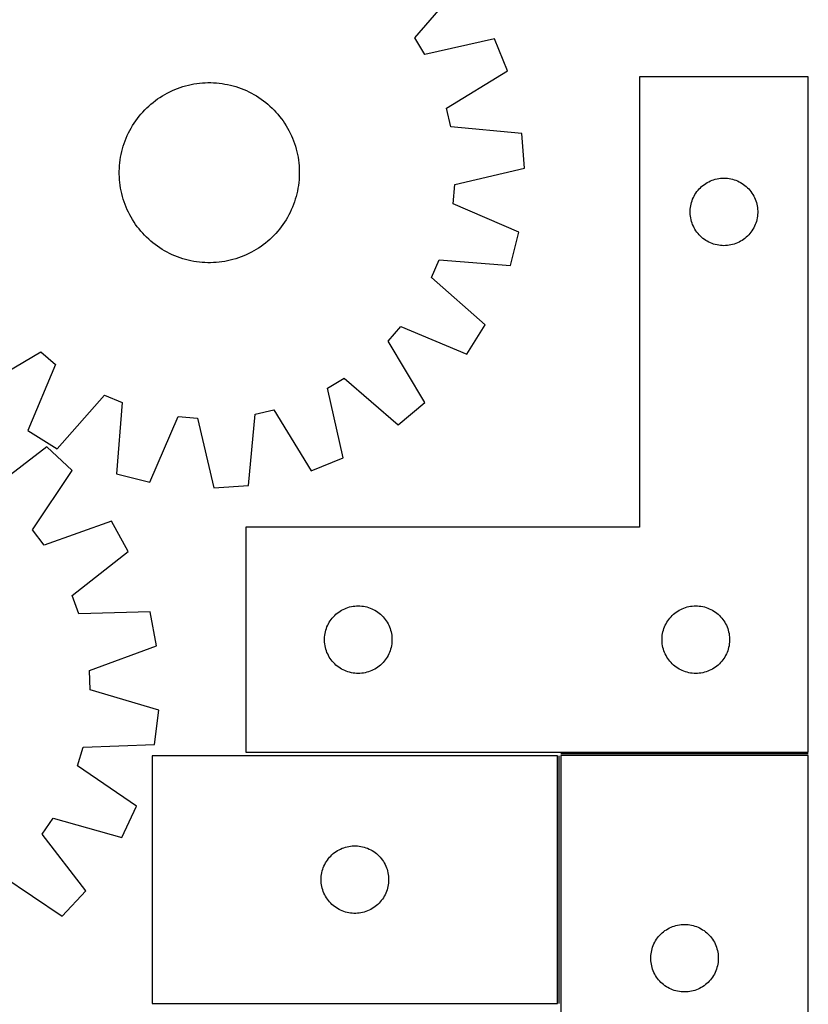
# Model space of a CAD drawing. Header units: millimetres. Extents: x 7 to 1493, y 7 to 2993.
# Tile 10 of 12: x 1143 to 1493, y 2115 to 2553. Entities that reach past the tile are written whole.
import ezdxf

# ---------------------------------------------------------------- set-up
doc = ezdxf.new("R2010")
doc.units = ezdxf.units.MM
doc.layers.add('COMMON', color=5, linetype='CONTINUOUS', true_color=0x0000ff)
doc.layers.add('CUT', color=7, linetype='CONTINUOUS', true_color=0x000000)

msp = doc.modelspace()

# ---------------------------------------------------------------- linework, layer by layer
at = {"layer": 'COMMON'}
for p, q in [((1493.404493, 2226.487829), (1383.404493, 2226.487829)), ((1382.654493, 2115.648696), (1382.654493, 2225.648696))]:
    msp.add_line(p, q, dxfattribs=at)
at = {"layer": 'CUT'}
for p, q in [((1318.556638, 2544.52186), (1339.266227, 2568.606869)), ((1322.971875, 2537.171686), (1318.556638, 2544.52186)), ((1353.961903, 2544.14255), (1322.971875, 2537.171686)), ((1359.723917, 2529.876165), (1353.961903, 2544.14255)), ((1332.585251, 2513.369575), (1359.723917, 2529.876165)), ((1217.927821, 2523.563171), (1219.154415, 2523.83607)), ((1219.154415, 2523.83607), (1220.388976, 2524.070306)), ((1220.388976, 2524.070306), (1221.630285, 2524.265648)), ((1221.630285, 2524.265648), (1222.877117, 2524.421903)), ((1222.877117, 2524.421903), (1224.128243, 2524.538917)), ((1224.128243, 2524.538917), (1225.382426, 2524.616575)), ((1225.382426, 2524.616575), (1226.63843, 2524.654799)), ((1226.63843, 2524.654799), (1227.895015, 2524.653553)), ((1227.895015, 2524.653553), (1229.15094, 2524.612837)), ((1229.15094, 2524.612837), (1230.404967, 2524.532691)), ((1230.404967, 2524.532691), (1231.655858, 2524.413195)), ((1231.655858, 2524.413195), (1232.902378, 2524.254467)), ((1232.902378, 2524.254467), (1234.143297, 2524.056663)), ((1234.143297, 2524.056663), (1235.377391, 2523.819978)), ((1235.377391, 2523.819978), (1236.603441, 2523.544646)), ((1493.404493, 2527.237829), (1418.404493, 2527.237829)), ((1418.404493, 2527.237829), (1418.404493, 2327.237829)), ((1493.404493, 2227.237829), (1493.404493, 2527.237829)), ((1206.360948, 2518.785451), (1207.443178, 2519.424032)), ((1207.443178, 2519.424032), (1208.544932, 2520.028304)), ((1208.544932, 2520.028304), (1209.665123, 2520.597671)), ((1209.665123, 2520.597671), (1210.802646, 2521.131571)), ((1210.802646, 2521.131571), (1211.956377, 2521.629477)), ((1211.956377, 2521.629477), (1213.125179, 2522.090898)), ((1213.125179, 2522.090898), (1214.307898, 2522.515378)), ((1214.307898, 2522.515378), (1215.503366, 2522.902499)), ((1215.503366, 2522.902499), (1216.710404, 2523.251878)), ((1216.710404, 2523.251878), (1217.927821, 2523.563171)), ((1236.603441, 2523.544646), (1237.820238, 2523.230939)), ((1237.820238, 2523.230939), (1239.02658, 2522.879166)), ((1239.02658, 2522.879166), (1240.221278, 2522.489674)), ((1240.221278, 2522.489674), (1241.403153, 2522.062849)), ((1241.403153, 2522.062849), (1242.571037, 2521.59911)), ((1242.571037, 2521.59911), (1243.723778, 2521.098916)), ((1243.723778, 2521.098916), (1244.860239, 2520.56276)), ((1244.860239, 2520.56276), (1245.979299, 2519.991172)), ((1245.979299, 2519.991172), (1247.079852, 2519.384716)), ((1247.079852, 2519.384716), (1248.160813, 2518.743989)), ((1200.335909, 2514.271063), (1201.279312, 2515.101122)), ((1201.279312, 2515.101122), (1202.248321, 2515.901139)), ((1202.248321, 2515.901139), (1203.241982, 2516.670324)), ((1203.241982, 2516.670324), (1204.259313, 2517.407917)), ((1204.259313, 2517.407917), (1205.299311, 2518.113192)), ((1205.299311, 2518.113192), (1206.360948, 2518.785451)), ((1248.160813, 2518.743989), (1249.221114, 2518.069625)), ((1249.221114, 2518.069625), (1250.259711, 2517.362289)), ((1250.259711, 2517.362289), (1251.275577, 2516.622678)), ((1251.275577, 2516.622678), (1252.267709, 2515.851524)), ((1252.267709, 2515.851524), (1253.23513, 2515.049586)), ((1253.23513, 2515.049586), (1254.176884, 2514.217657)), ((1196.034657, 2509.699789), (1196.836595, 2510.66721)), ((1196.836595, 2510.66721), (1197.668524, 2511.608964)), ((1197.668524, 2511.608964), (1198.529624, 2512.524122)), ((1198.529624, 2512.524122), (1199.419045, 2513.41178)), ((1199.419045, 2513.41178), (1200.335909, 2514.271063)), ((1254.176884, 2514.217657), (1255.092041, 2513.356557)), ((1255.092041, 2513.356557), (1255.9797, 2512.467136)), ((1255.9797, 2512.467136), (1256.838983, 2511.550272)), ((1256.838983, 2511.550272), (1257.669042, 2510.606869)), ((1257.669042, 2510.606869), (1258.469059, 2509.637859)), ((1334.513062, 2505.014761), (1332.585251, 2513.369575)), ((1193.142192, 2505.592893), (1193.816556, 2506.653195)), ((1193.816556, 2506.653195), (1194.523892, 2507.691791)), ((1194.523892, 2507.691791), (1195.263503, 2508.707657)), ((1195.263503, 2508.707657), (1196.034657, 2509.699789)), ((1258.469059, 2509.637859), (1259.238244, 2508.644199)), ((1259.238244, 2508.644199), (1259.975837, 2507.626868)), ((1259.975837, 2507.626868), (1260.681112, 2506.58687)), ((1260.681112, 2506.58687), (1261.353371, 2505.525233)), ((1190.787265, 2501.155858), (1191.32342, 2502.29232)), ((1191.32342, 2502.29232), (1191.895009, 2503.411379)), ((1191.895009, 2503.411379), (1192.501465, 2504.511932)), ((1192.501465, 2504.511932), (1193.142192, 2505.592893)), ((1261.353371, 2505.525233), (1261.991952, 2504.443003)), ((1261.991952, 2504.443003), (1262.596224, 2503.341249)), ((1262.596224, 2503.341249), (1263.165591, 2502.221058)), ((1263.165591, 2502.221058), (1263.699491, 2501.083535)), ((1366.140445, 2502.068001), (1334.513062, 2505.014761)), ((1367.211891, 2486.719302), (1366.140445, 2502.068001)), ((1189.007015, 2496.458661), (1189.396507, 2497.653359)), ((1189.396507, 2497.653359), (1189.823332, 2498.835233)), ((1189.823332, 2498.835233), (1190.287071, 2500.003117)), ((1190.287071, 2500.003117), (1190.787265, 2501.155858)), ((1263.699491, 2501.083535), (1264.197397, 2499.929804)), ((1264.197397, 2499.929804), (1264.658818, 2498.761002)), ((1264.658818, 2498.761002), (1265.083298, 2497.578283)), ((1265.083298, 2497.578283), (1265.470419, 2496.382815)), ((1188.066203, 2492.809471), (1188.341535, 2494.035521)), ((1188.341535, 2494.035521), (1188.655242, 2495.252318)), ((1188.655242, 2495.252318), (1189.007015, 2496.458661)), ((1265.470419, 2496.382815), (1265.819798, 2495.175777)), ((1265.819798, 2495.175777), (1266.13109, 2493.95836)), ((1266.13109, 2493.95836), (1266.403989, 2492.731766)), ((1187.35349, 2487.837047), (1187.472986, 2489.087938)), ((1187.472986, 2489.087938), (1187.631714, 2490.334458)), ((1187.631714, 2490.334458), (1187.829518, 2491.575377)), ((1187.829518, 2491.575377), (1188.066203, 2492.809471)), ((1266.403989, 2492.731766), (1266.638226, 2491.497205)), ((1266.638226, 2491.497205), (1266.833568, 2490.255896)), ((1266.833568, 2490.255896), (1266.989823, 2489.009064)), ((1266.989823, 2489.009064), (1267.106837, 2487.757938)), ((1187.231381, 2484.07051), (1187.232628, 2485.327095)), ((1187.232628, 2485.327095), (1187.273344, 2486.58302)), ((1187.273344, 2486.58302), (1187.35349, 2487.837047)), ((1267.106837, 2487.757938), (1267.184495, 2486.503755)), ((1267.184495, 2486.503755), (1267.222719, 2485.247751)), ((1267.222719, 2485.247751), (1267.221473, 2483.991166)), ((1336.300669, 2479.406911), (1367.211891, 2486.719302)), ((1187.269606, 2482.814506), (1187.231381, 2484.07051)), ((1187.347264, 2481.560323), (1187.269606, 2482.814506)), ((1187.464278, 2480.309197), (1187.347264, 2481.560323)), ((1187.620533, 2479.062365), (1187.464278, 2480.309197)), ((1266.981115, 2480.230323), (1266.822387, 2478.983803)), ((1267.100611, 2481.481214), (1266.981115, 2480.230323)), ((1267.180757, 2482.735241), (1267.100611, 2481.481214)), ((1267.221473, 2483.991166), (1267.180757, 2482.735241)), ((1447.854051, 2479.894462), (1448.516272, 2480.292107)), ((1448.516272, 2480.292107), (1449.198087, 2480.655135)), ((1449.198087, 2480.655135), (1449.897685, 2480.982582)), ((1449.897685, 2480.982582), (1450.613212, 2481.273581)), ((1450.613212, 2481.273581), (1451.342771, 2481.52736)), ((1451.342771, 2481.52736), (1452.084427, 2481.743245)), ((1452.084427, 2481.743245), (1452.836212, 2481.920664)), ((1452.836212, 2481.920664), (1453.596135, 2482.059147)), ((1453.596135, 2482.059147), (1454.362178, 2482.158327)), ((1454.362178, 2482.158327), (1455.132312, 2482.21794)), ((1455.132312, 2482.21794), (1455.904493, 2482.237829)), ((1455.904493, 2482.237829), (1456.676675, 2482.21794)), ((1456.676675, 2482.21794), (1457.446808, 2482.158327)), ((1457.446808, 2482.158327), (1458.212852, 2482.059147)), ((1458.212852, 2482.059147), (1458.972774, 2481.920664)), ((1458.972774, 2481.920664), (1459.72456, 2481.743245)), ((1459.72456, 2481.743245), (1460.466216, 2481.52736)), ((1460.466216, 2481.52736), (1461.195775, 2481.273581)), ((1461.195775, 2481.273581), (1461.911302, 2480.982582)), ((1461.911302, 2480.982582), (1462.6109, 2480.655135)), ((1462.6109, 2480.655135), (1463.292714, 2480.292107)), ((1463.292714, 2480.292107), (1463.954936, 2479.894462)), ((1187.815875, 2477.821056), (1187.620533, 2479.062365)), ((1188.050111, 2476.586495), (1187.815875, 2477.821056)), ((1188.32301, 2475.359901), (1188.050111, 2476.586495)), ((1266.387898, 2476.50879), (1266.112566, 2475.28274)), ((1266.624582, 2477.742884), (1266.387898, 2476.50879)), ((1266.822387, 2478.983803), (1266.624582, 2477.742884)), ((1335.552347, 2470.865284), (1336.300669, 2479.406911)), ((1443.044774, 2474.959721), (1443.459338, 2475.611485)), ((1443.459338, 2475.611485), (1443.906905, 2476.241043)), ((1443.906905, 2476.241043), (1444.386287, 2476.846727)), ((1444.386287, 2476.846727), (1444.896213, 2477.426929)), ((1444.896213, 2477.426929), (1445.435331, 2477.980112)), ((1445.435331, 2477.980112), (1446.002212, 2478.504808)), ((1446.002212, 2478.504808), (1446.595351, 2478.999626)), ((1446.595351, 2478.999626), (1447.213177, 2479.463254)), ((1447.213177, 2479.463254), (1447.854051, 2479.894462)), ((1463.954936, 2479.894462), (1464.59581, 2479.463254)), ((1464.59581, 2479.463254), (1465.213636, 2478.999626)), ((1465.213636, 2478.999626), (1465.806775, 2478.504808)), ((1465.806775, 2478.504808), (1466.373656, 2477.980112)), ((1466.373656, 2477.980112), (1466.912774, 2477.426929)), ((1466.912774, 2477.426929), (1467.4227, 2476.846727)), ((1467.4227, 2476.846727), (1467.902082, 2476.241043)), ((1467.902082, 2476.241043), (1468.349649, 2475.611485)), ((1468.349649, 2475.611485), (1468.764213, 2474.959721)), ((1188.634303, 2474.142484), (1188.32301, 2475.359901)), ((1188.983682, 2472.935446), (1188.634303, 2474.142484)), ((1189.370803, 2471.739978), (1188.983682, 2472.935446)), ((1189.795283, 2470.557259), (1189.370803, 2471.739978)), ((1265.057594, 2471.664902), (1264.630768, 2470.483028)), ((1265.447086, 2472.8596), (1265.057594, 2471.664902)), ((1265.798858, 2474.065943), (1265.447086, 2472.8596)), ((1266.112566, 2475.28274), (1265.798858, 2474.065943)), ((1441.305528, 2470.683145), (1441.502245, 2471.430113)), ((1441.502245, 2471.430113), (1441.737155, 2472.165965)), ((1441.737155, 2472.165965), (1442.009634, 2472.888747)), ((1442.009634, 2472.888747), (1442.318959, 2473.596545)), ((1442.318959, 2473.596545), (1442.664311, 2474.28748)), ((1442.664311, 2474.28748), (1443.044774, 2474.959721)), ((1468.764213, 2474.959721), (1469.144675, 2474.28748)), ((1469.144675, 2474.28748), (1469.490027, 2473.596545)), ((1469.490027, 2473.596545), (1469.799353, 2472.888747)), ((1469.799353, 2472.888747), (1470.071832, 2472.165965)), ((1470.071832, 2472.165965), (1470.306742, 2471.430113)), ((1470.306742, 2471.430113), (1470.503459, 2470.683145)), ((1190.256704, 2469.388457), (1189.795283, 2470.557259)), ((1190.75461, 2468.234726), (1190.256704, 2469.388457)), ((1191.28851, 2467.097203), (1190.75461, 2468.234726)), ((1191.857877, 2465.977012), (1191.28851, 2467.097203)), ((1263.13068, 2467.025941), (1262.559092, 2465.906882)), ((1263.666836, 2468.162403), (1263.13068, 2467.025941)), ((1264.16703, 2469.315144), (1263.666836, 2468.162403)), ((1264.630768, 2470.483028), (1264.16703, 2469.315144)), ((1364.721176, 2458.28935), (1335.552347, 2470.865284)), ((1440.909466, 2467.624048), (1440.949231, 2468.395461)), ((1440.909466, 2466.85161), (1440.909466, 2467.624048)), ((1440.949231, 2466.080197), (1440.909466, 2466.85161)), ((1440.949231, 2468.395461), (1441.028653, 2469.163804)), ((1441.028653, 2469.163804), (1441.147524, 2469.92704)), ((1441.147524, 2469.92704), (1441.305528, 2470.683145)), ((1470.503459, 2470.683145), (1470.661463, 2469.92704)), ((1470.661463, 2469.92704), (1470.780334, 2469.163804)), ((1470.780334, 2469.163804), (1470.859756, 2468.395461)), ((1470.859756, 2468.395461), (1470.89952, 2467.624048)), ((1470.89952, 2466.85161), (1470.859756, 2466.080197)), ((1470.89952, 2467.624048), (1470.89952, 2466.85161)), ((1192.462149, 2464.875258), (1191.857877, 2465.977012)), ((1193.100729, 2463.793028), (1192.462149, 2464.875258)), ((1193.772989, 2462.731391), (1193.100729, 2463.793028)), ((1194.478263, 2461.691393), (1193.772989, 2462.731391)), ((1260.637545, 2462.665066), (1259.930209, 2461.62647)), ((1261.311909, 2463.725368), (1260.637545, 2462.665066)), ((1261.952636, 2464.806329), (1261.311909, 2463.725368)), ((1262.559092, 2465.906882), (1261.952636, 2464.806329)), ((1441.028653, 2465.311854), (1440.949231, 2466.080197)), ((1441.147524, 2464.548617), (1441.028653, 2465.311854)), ((1441.305528, 2463.792513), (1441.147524, 2464.548617)), ((1441.502245, 2463.045544), (1441.305528, 2463.792513)), ((1441.737155, 2462.309693), (1441.502245, 2463.045544)), ((1470.306742, 2463.045544), (1470.071832, 2462.309693)), ((1470.503459, 2463.792513), (1470.306742, 2463.045544)), ((1470.661463, 2464.548617), (1470.503459, 2463.792513)), ((1470.780334, 2465.311854), (1470.661463, 2464.548617)), ((1470.859756, 2466.080197), (1470.780334, 2465.311854)), ((1195.215857, 2460.674062), (1194.478263, 2461.691393)), ((1195.985042, 2459.680402), (1195.215857, 2460.674062)), ((1196.785059, 2458.711392), (1195.985042, 2459.680402)), ((1197.615118, 2457.767989), (1196.785059, 2458.711392)), ((1257.617506, 2458.651051), (1256.785577, 2457.709297)), ((1258.419444, 2459.618471), (1257.617506, 2458.651051)), ((1259.190598, 2460.610604), (1258.419444, 2459.618471)), ((1259.930209, 2461.62647), (1259.190598, 2460.610604)), ((1360.997173, 2443.360775), (1364.721176, 2458.28935)), ((1442.009634, 2461.58691), (1441.737155, 2462.309693)), ((1442.318959, 2460.879113), (1442.009634, 2461.58691)), ((1442.664311, 2460.188178), (1442.318959, 2460.879113)), ((1443.044774, 2459.515937), (1442.664311, 2460.188178)), ((1443.459338, 2458.864173), (1443.044774, 2459.515937)), ((1443.906905, 2458.234615), (1443.459338, 2458.864173)), ((1444.386287, 2457.628931), (1443.906905, 2458.234615)), ((1467.902082, 2458.234615), (1467.4227, 2457.628931)), ((1468.349649, 2458.864173), (1467.902082, 2458.234615)), ((1468.764213, 2459.515937), (1468.349649, 2458.864173)), ((1469.144675, 2460.188178), (1468.764213, 2459.515937)), ((1469.490027, 2460.879113), (1469.144675, 2460.188178)), ((1469.799353, 2461.58691), (1469.490027, 2460.879113)), ((1470.071832, 2462.309693), (1469.799353, 2461.58691)), ((1198.474401, 2456.851125), (1197.615118, 2457.767989)), ((1199.362059, 2455.961704), (1198.474401, 2456.851125)), ((1200.277217, 2455.100604), (1199.362059, 2455.961704)), ((1201.218971, 2454.268675), (1200.277217, 2455.100604)), ((1202.186391, 2453.466737), (1201.218971, 2454.268675)), ((1253.174789, 2454.217139), (1252.205779, 2453.417122)), ((1254.118191, 2455.047198), (1253.174789, 2454.217139)), ((1255.035056, 2455.906481), (1254.118191, 2455.047198)), ((1255.924476, 2456.794139), (1255.035056, 2455.906481)), ((1256.785577, 2457.709297), (1255.924476, 2456.794139)), ((1444.896213, 2457.048729), (1444.386287, 2457.628931)), ((1445.435331, 2456.495546), (1444.896213, 2457.048729)), ((1446.002212, 2455.97085), (1445.435331, 2456.495546)), ((1446.595351, 2455.476032), (1446.002212, 2455.97085)), ((1447.213177, 2455.012404), (1446.595351, 2455.476032)), ((1447.854051, 2454.581195), (1447.213177, 2455.012404)), ((1448.516272, 2454.18355), (1447.854051, 2454.581195)), ((1449.198087, 2453.820523), (1448.516272, 2454.18355)), ((1449.897685, 2453.493075), (1449.198087, 2453.820523)), ((1462.6109, 2453.820523), (1461.911302, 2453.493075)), ((1463.292714, 2454.18355), (1462.6109, 2453.820523)), ((1463.954936, 2454.581195), (1463.292714, 2454.18355)), ((1464.59581, 2455.012404), (1463.954936, 2454.581195)), ((1465.213636, 2455.476032), (1464.59581, 2455.012404)), ((1465.806775, 2455.97085), (1465.213636, 2455.476032)), ((1466.373656, 2456.495546), (1465.806775, 2455.97085)), ((1466.912774, 2457.048729), (1466.373656, 2456.495546)), ((1467.4227, 2457.628931), (1466.912774, 2457.048729)), ((1203.178524, 2452.695583), (1202.186391, 2453.466737)), ((1204.19439, 2451.955972), (1203.178524, 2452.695583)), ((1205.232986, 2451.248636), (1204.19439, 2451.955972)), ((1206.293288, 2450.574272), (1205.232986, 2451.248636)), ((1207.374249, 2449.933545), (1206.293288, 2450.574272)), ((1208.474802, 2449.327089), (1207.374249, 2449.933545)), ((1209.593861, 2448.755501), (1208.474802, 2449.327089)), ((1247.010923, 2449.894229), (1245.909169, 2449.289957)), ((1248.093153, 2450.53281), (1247.010923, 2449.894229)), ((1249.15479, 2451.205069), (1248.093153, 2450.53281)), ((1250.194787, 2451.910343), (1249.15479, 2451.205069)), ((1251.212119, 2452.647937), (1250.194787, 2451.910343)), ((1252.205779, 2453.417122), (1251.212119, 2452.647937)), ((1450.613212, 2453.202077), (1449.897685, 2453.493075)), ((1451.342771, 2452.948298), (1450.613212, 2453.202077)), ((1452.084427, 2452.732413), (1451.342771, 2452.948298)), ((1452.836212, 2452.554994), (1452.084427, 2452.732413)), ((1453.596135, 2452.41651), (1452.836212, 2452.554994)), ((1454.362178, 2452.317331), (1453.596135, 2452.41651)), ((1455.132312, 2452.257717), (1454.362178, 2452.317331)), ((1455.904493, 2452.237829), (1455.132312, 2452.257717)), ((1456.676675, 2452.257717), (1455.904493, 2452.237829)), ((1457.446808, 2452.317331), (1456.676675, 2452.257717)), ((1458.212852, 2452.41651), (1457.446808, 2452.317331)), ((1458.972774, 2452.554994), (1458.212852, 2452.41651)), ((1459.72456, 2452.732413), (1458.972774, 2452.554994)), ((1460.466216, 2452.948298), (1459.72456, 2452.732413)), ((1461.195775, 2453.202077), (1460.466216, 2452.948298)), ((1461.911302, 2453.493075), (1461.195775, 2453.202077)), ((1210.730322, 2448.219345), (1209.593861, 2448.755501)), ((1211.883064, 2447.719151), (1210.730322, 2448.219345)), ((1213.050948, 2447.255412), (1211.883064, 2447.719151)), ((1214.232822, 2446.828587), (1213.050948, 2447.255412)), ((1215.42752, 2446.439095), (1214.232822, 2446.828587)), ((1216.633863, 2446.087322), (1215.42752, 2446.439095)), ((1217.85066, 2445.773615), (1216.633863, 2446.087322)), ((1219.07671, 2445.498283), (1217.85066, 2445.773615)), ((1220.310804, 2445.261598), (1219.07671, 2445.498283)), ((1221.551723, 2445.063794), (1220.310804, 2445.261598)), ((1222.798243, 2444.905066), (1221.551723, 2445.063794)), ((1232.823816, 2445.052613), (1231.576983, 2444.896358)), ((1234.065125, 2445.247955), (1232.823816, 2445.052613)), ((1235.299686, 2445.482191), (1234.065125, 2445.247955)), ((1236.52628, 2445.75509), (1235.299686, 2445.482191)), ((1237.743697, 2446.066383), (1236.52628, 2445.75509)), ((1238.950735, 2446.415762), (1237.743697, 2446.066383)), ((1240.146203, 2446.802883), (1238.950735, 2446.415762)), ((1241.328922, 2447.227363), (1240.146203, 2446.802883)), ((1242.497723, 2447.688784), (1241.328922, 2447.227363)), ((1243.651455, 2448.18669), (1242.497723, 2447.688784)), ((1244.788978, 2448.72059), (1243.651455, 2448.18669)), ((1245.909169, 2449.289957), (1244.788978, 2448.72059)), ((1325.987996, 2438.066046), (1329.339201, 2445.958371)), ((1329.339201, 2445.958371), (1360.997173, 2443.360775)), ((1224.049134, 2444.78557), (1222.798243, 2444.905066)), ((1225.30316, 2444.705424), (1224.049134, 2444.78557)), ((1226.559086, 2444.664708), (1225.30316, 2444.705424)), ((1227.815671, 2444.663462), (1226.559086, 2444.664708)), ((1229.071675, 2444.701686), (1227.815671, 2444.663462)), ((1230.325858, 2444.779344), (1229.071675, 2444.701686)), ((1231.576983, 2444.896358), (1230.325858, 2444.779344)), ((1349.843025, 2417.091957), (1325.987996, 2438.066046)), ((1306.756237, 2409.827663), (1312.382284, 2416.298131)), ((1312.382284, 2416.298131), (1341.688104, 2404.044819)), ((1341.688104, 2404.044819), (1349.843025, 2417.091957)), ((1322.962367, 2382.50851), (1306.756237, 2409.827663)), ((1125.07643, 2388.923814), (1152.395583, 2405.129944)), ((1152.395583, 2405.129944), (1158.866051, 2399.503897)), ((1158.866051, 2399.503897), (1146.612739, 2370.198077)), ((1279.739606, 2388.914306), (1287.08978, 2393.329543)), ((1287.08978, 2393.329543), (1311.174789, 2372.619954)), ((1286.710469, 2357.924278), (1279.739606, 2388.914306)), ((1159.659877, 2362.043156), (1180.633966, 2385.898184)), ((1180.633966, 2385.898184), (1188.526291, 2382.54698)), ((1188.526291, 2382.54698), (1185.928695, 2350.889007)), ((1311.174789, 2372.619954), (1322.962367, 2382.50851)), ((1200.85727, 2347.165004), (1213.433204, 2376.333834)), ((1213.433204, 2376.333834), (1221.974831, 2375.585512)), ((1221.974831, 2375.585512), (1229.287222, 2344.67429)), ((1244.63592, 2345.745736), (1247.582681, 2377.373119)), ((1247.582681, 2377.373119), (1255.937494, 2379.30093)), ((1255.937494, 2379.30093), (1272.444085, 2352.162263)), ((1146.612739, 2370.198077), (1159.659877, 2362.043156)), ((1155.05458, 2362.933112), (1129.870391, 2343.575133)), ((1166.282288, 2352.413173), (1155.05458, 2362.933112)), ((1272.444085, 2352.162263), (1286.710469, 2357.924278)), ((1148.602758, 2326.023611), (1166.282288, 2352.413173)), ((1185.928695, 2350.889007), (1200.85727, 2347.165004)), ((1229.287222, 2344.67429), (1244.63592, 2345.745736)), ((1183.799132, 2329.882616), (1153.8656, 2319.254426)), ((1191.226477, 2316.408006), (1183.799132, 2329.882616)), ((1418.404493, 2327.237829), (1243.404493, 2327.237829)), ((1243.404493, 2327.237829), (1243.404493, 2227.237829)), ((1153.8656, 2319.254426), (1148.602758, 2326.023611)), ((1166.257421, 2296.773317), (1191.226477, 2316.408006)), ((1169.170888, 2288.709132), (1166.257421, 2296.773317)), ((1289.584427, 2291.743245), (1290.336212, 2291.920664)), ((1290.336212, 2291.920664), (1291.096135, 2292.059147)), ((1291.096135, 2292.059147), (1291.862178, 2292.158327)), ((1291.862178, 2292.158327), (1292.632312, 2292.21794)), ((1292.632312, 2292.21794), (1293.404493, 2292.237829)), ((1293.404493, 2292.237829), (1294.176675, 2292.21794)), ((1294.176675, 2292.21794), (1294.946808, 2292.158327)), ((1294.946808, 2292.158327), (1295.712852, 2292.059147)), ((1295.712852, 2292.059147), (1296.472774, 2291.920664)), ((1296.472774, 2291.920664), (1297.22456, 2291.743245)), ((1439.584427, 2291.743245), (1440.336212, 2291.920664)), ((1440.336212, 2291.920664), (1441.096135, 2292.059147)), ((1441.096135, 2292.059147), (1441.862178, 2292.158327)), ((1441.862178, 2292.158327), (1442.632312, 2292.21794)), ((1442.632312, 2292.21794), (1443.404493, 2292.237829)), ((1443.404493, 2292.237829), (1444.176675, 2292.21794)), ((1444.176675, 2292.21794), (1444.946808, 2292.158327)), ((1444.946808, 2292.158327), (1445.712852, 2292.059147)), ((1445.712852, 2292.059147), (1446.472774, 2291.920664)), ((1446.472774, 2291.920664), (1447.22456, 2291.743245)), ((1200.92366, 2289.567171), (1169.170888, 2288.709132)), ((1203.823601, 2274.45688), (1200.92366, 2289.567171)), ((1282.396213, 2287.426929), (1282.935331, 2287.980112)), ((1282.935331, 2287.980112), (1283.502212, 2288.504808)), ((1283.502212, 2288.504808), (1284.095351, 2288.999626)), ((1284.095351, 2288.999626), (1284.713177, 2289.463254)), ((1284.713177, 2289.463254), (1285.354051, 2289.894462)), ((1285.354051, 2289.894462), (1286.016272, 2290.292107)), ((1286.016272, 2290.292107), (1286.698087, 2290.655135)), ((1286.698087, 2290.655135), (1287.397685, 2290.982582)), ((1287.397685, 2290.982582), (1288.113212, 2291.273581)), ((1288.113212, 2291.273581), (1288.842771, 2291.52736)), ((1288.842771, 2291.52736), (1289.584427, 2291.743245)), ((1297.22456, 2291.743245), (1297.966216, 2291.52736)), ((1297.966216, 2291.52736), (1298.695775, 2291.273581)), ((1298.695775, 2291.273581), (1299.411302, 2290.982582)), ((1299.411302, 2290.982582), (1300.1109, 2290.655135)), ((1300.1109, 2290.655135), (1300.792714, 2290.292107)), ((1300.792714, 2290.292107), (1301.454936, 2289.894462)), ((1301.454936, 2289.894462), (1302.09581, 2289.463254)), ((1302.09581, 2289.463254), (1302.713636, 2288.999626)), ((1302.713636, 2288.999626), (1303.306775, 2288.504808)), ((1303.306775, 2288.504808), (1303.873656, 2287.980112)), ((1303.873656, 2287.980112), (1304.412774, 2287.426929)), ((1432.396213, 2287.426929), (1432.935331, 2287.980112)), ((1432.935331, 2287.980112), (1433.502212, 2288.504808)), ((1433.502212, 2288.504808), (1434.095351, 2288.999626)), ((1434.095351, 2288.999626), (1434.713177, 2289.463254)), ((1434.713177, 2289.463254), (1435.354051, 2289.894462)), ((1435.354051, 2289.894462), (1436.016272, 2290.292107)), ((1436.016272, 2290.292107), (1436.698087, 2290.655135)), ((1436.698087, 2290.655135), (1437.397685, 2290.982582)), ((1437.397685, 2290.982582), (1438.113212, 2291.273581)), ((1438.113212, 2291.273581), (1438.842771, 2291.52736)), ((1438.842771, 2291.52736), (1439.584427, 2291.743245)), ((1447.22456, 2291.743245), (1447.966216, 2291.52736)), ((1447.966216, 2291.52736), (1448.695775, 2291.273581)), ((1448.695775, 2291.273581), (1449.411302, 2290.982582)), ((1449.411302, 2290.982582), (1450.1109, 2290.655135)), ((1450.1109, 2290.655135), (1450.792714, 2290.292107)), ((1450.792714, 2290.292107), (1451.454936, 2289.894462)), ((1451.454936, 2289.894462), (1452.09581, 2289.463254)), ((1452.09581, 2289.463254), (1452.713636, 2288.999626)), ((1452.713636, 2288.999626), (1453.306775, 2288.504808)), ((1453.306775, 2288.504808), (1453.873656, 2287.980112)), ((1453.873656, 2287.980112), (1454.412774, 2287.426929)), ((1279.509634, 2282.888747), (1279.818959, 2283.596545)), ((1279.818959, 2283.596545), (1280.164311, 2284.28748)), ((1280.164311, 2284.28748), (1280.544774, 2284.959721)), ((1280.544774, 2284.959721), (1280.959338, 2285.611485)), ((1280.959338, 2285.611485), (1281.406905, 2286.241043)), ((1281.406905, 2286.241043), (1281.886287, 2286.846727)), ((1281.886287, 2286.846727), (1282.396213, 2287.426929)), ((1304.412774, 2287.426929), (1304.9227, 2286.846727)), ((1304.9227, 2286.846727), (1305.402082, 2286.241043)), ((1305.402082, 2286.241043), (1305.849649, 2285.611485)), ((1305.849649, 2285.611485), (1306.264213, 2284.959721)), ((1306.264213, 2284.959721), (1306.644675, 2284.28748)), ((1306.644675, 2284.28748), (1306.990027, 2283.596545)), ((1306.990027, 2283.596545), (1307.299353, 2282.888747)), ((1429.509634, 2282.888747), (1429.818959, 2283.596545)), ((1429.818959, 2283.596545), (1430.164311, 2284.28748)), ((1430.164311, 2284.28748), (1430.544774, 2284.959721)), ((1430.544774, 2284.959721), (1430.959338, 2285.611485)), ((1430.959338, 2285.611485), (1431.406905, 2286.241043)), ((1431.406905, 2286.241043), (1431.886287, 2286.846727)), ((1431.886287, 2286.846727), (1432.396213, 2287.426929)), ((1454.412774, 2287.426929), (1454.9227, 2286.846727)), ((1454.9227, 2286.846727), (1455.402082, 2286.241043)), ((1455.402082, 2286.241043), (1455.849649, 2285.611485)), ((1455.849649, 2285.611485), (1456.264213, 2284.959721)), ((1456.264213, 2284.959721), (1456.644675, 2284.28748)), ((1456.644675, 2284.28748), (1456.990027, 2283.596545)), ((1456.990027, 2283.596545), (1457.299353, 2282.888747)), ((1278.449231, 2278.395461), (1278.528653, 2279.163804)), ((1278.528653, 2279.163804), (1278.647524, 2279.92704)), ((1278.647524, 2279.92704), (1278.805528, 2280.683145)), ((1278.805528, 2280.683145), (1279.002245, 2281.430113)), ((1279.002245, 2281.430113), (1279.237155, 2282.165965)), ((1279.237155, 2282.165965), (1279.509634, 2282.888747)), ((1307.299353, 2282.888747), (1307.571832, 2282.165965)), ((1307.571832, 2282.165965), (1307.806742, 2281.430113)), ((1307.806742, 2281.430113), (1308.003459, 2280.683145)), ((1308.003459, 2280.683145), (1308.161463, 2279.92704)), ((1308.161463, 2279.92704), (1308.280334, 2279.163804)), ((1308.280334, 2279.163804), (1308.359756, 2278.395461)), ((1428.449231, 2278.395461), (1428.528653, 2279.163804)), ((1428.528653, 2279.163804), (1428.647524, 2279.92704)), ((1428.647524, 2279.92704), (1428.805528, 2280.683145)), ((1428.805528, 2280.683145), (1429.002245, 2281.430113)), ((1429.002245, 2281.430113), (1429.237155, 2282.165965)), ((1429.237155, 2282.165965), (1429.509634, 2282.888747)), ((1457.299353, 2282.888747), (1457.571832, 2282.165965)), ((1457.571832, 2282.165965), (1457.806742, 2281.430113)), ((1457.806742, 2281.430113), (1458.003459, 2280.683145)), ((1458.003459, 2280.683145), (1458.161463, 2279.92704)), ((1458.161463, 2279.92704), (1458.280334, 2279.163804)), ((1458.280334, 2279.163804), (1458.359756, 2278.395461)), ((1174.009166, 2263.499043), (1203.823601, 2274.45688)), ((1278.409466, 2277.624048), (1278.449231, 2278.395461)), ((1278.409466, 2276.85161), (1278.409466, 2277.624048)), ((1278.449231, 2276.080197), (1278.409466, 2276.85161)), ((1278.528653, 2275.311854), (1278.449231, 2276.080197)), ((1278.647524, 2274.548617), (1278.528653, 2275.311854)), ((1278.805528, 2273.792513), (1278.647524, 2274.548617)), ((1308.161463, 2274.548617), (1308.003459, 2273.792513)), ((1308.280334, 2275.311854), (1308.161463, 2274.548617)), ((1308.359756, 2276.080197), (1308.280334, 2275.311854)), ((1308.359756, 2278.395461), (1308.39952, 2277.624048)), ((1308.39952, 2276.85161), (1308.359756, 2276.080197)), ((1308.39952, 2277.624048), (1308.39952, 2276.85161)), ((1428.409466, 2277.624048), (1428.449231, 2278.395461)), ((1428.409466, 2276.85161), (1428.409466, 2277.624048)), ((1428.449231, 2276.080197), (1428.409466, 2276.85161)), ((1428.528653, 2275.311854), (1428.449231, 2276.080197)), ((1428.647524, 2274.548617), (1428.528653, 2275.311854)), ((1428.805528, 2273.792513), (1428.647524, 2274.548617)), ((1458.161463, 2274.548617), (1458.003459, 2273.792513)), ((1458.280334, 2275.311854), (1458.161463, 2274.548617)), ((1458.359756, 2276.080197), (1458.280334, 2275.311854)), ((1458.359756, 2278.395461), (1458.39952, 2277.624048)), ((1458.39952, 2276.85161), (1458.359756, 2276.080197)), ((1458.39952, 2277.624048), (1458.39952, 2276.85161)), ((1279.002245, 2273.045544), (1278.805528, 2273.792513)), ((1279.237155, 2272.309693), (1279.002245, 2273.045544)), ((1279.509634, 2271.58691), (1279.237155, 2272.309693)), ((1279.818959, 2270.879113), (1279.509634, 2271.58691)), ((1280.164311, 2270.188178), (1279.818959, 2270.879113)), ((1280.544774, 2269.515937), (1280.164311, 2270.188178)), ((1306.644675, 2270.188178), (1306.264213, 2269.515937)), ((1306.990027, 2270.879113), (1306.644675, 2270.188178)), ((1307.299353, 2271.58691), (1306.990027, 2270.879113)), ((1307.571832, 2272.309693), (1307.299353, 2271.58691)), ((1307.806742, 2273.045544), (1307.571832, 2272.309693)), ((1308.003459, 2273.792513), (1307.806742, 2273.045544)), ((1429.002245, 2273.045544), (1428.805528, 2273.792513)), ((1429.237155, 2272.309693), (1429.002245, 2273.045544)), ((1429.509634, 2271.58691), (1429.237155, 2272.309693)), ((1429.818959, 2270.879113), (1429.509634, 2271.58691)), ((1430.164311, 2270.188178), (1429.818959, 2270.879113)), ((1430.544774, 2269.515937), (1430.164311, 2270.188178)), ((1456.644675, 2270.188178), (1456.264213, 2269.515937)), ((1456.990027, 2270.879113), (1456.644675, 2270.188178)), ((1457.299353, 2271.58691), (1456.990027, 2270.879113)), ((1457.571832, 2272.309693), (1457.299353, 2271.58691)), ((1457.806742, 2273.045544), (1457.571832, 2272.309693)), ((1458.003459, 2273.792513), (1457.806742, 2273.045544)), ((1280.959338, 2268.864173), (1280.544774, 2269.515937)), ((1281.406905, 2268.234615), (1280.959338, 2268.864173)), ((1281.886287, 2267.628931), (1281.406905, 2268.234615)), ((1282.396213, 2267.048729), (1281.886287, 2267.628931)), ((1282.935331, 2266.495546), (1282.396213, 2267.048729)), ((1283.502212, 2265.97085), (1282.935331, 2266.495546)), ((1284.095351, 2265.476032), (1283.502212, 2265.97085)), ((1303.306775, 2265.97085), (1302.713636, 2265.476032)), ((1303.873656, 2266.495546), (1303.306775, 2265.97085)), ((1304.412774, 2267.048729), (1303.873656, 2266.495546)), ((1304.9227, 2267.628931), (1304.412774, 2267.048729)), ((1305.402082, 2268.234615), (1304.9227, 2267.628931)), ((1305.849649, 2268.864173), (1305.402082, 2268.234615)), ((1306.264213, 2269.515937), (1305.849649, 2268.864173)), ((1430.959338, 2268.864173), (1430.544774, 2269.515937)), ((1431.406905, 2268.234615), (1430.959338, 2268.864173)), ((1431.886287, 2267.628931), (1431.406905, 2268.234615)), ((1432.396213, 2267.048729), (1431.886287, 2267.628931)), ((1432.935331, 2266.495546), (1432.396213, 2267.048729)), ((1433.502212, 2265.97085), (1432.935331, 2266.495546)), ((1434.095351, 2265.476032), (1433.502212, 2265.97085)), ((1453.306775, 2265.97085), (1452.713636, 2265.476032)), ((1453.873656, 2266.495546), (1453.306775, 2265.97085)), ((1454.412774, 2267.048729), (1453.873656, 2266.495546)), ((1454.9227, 2267.628931), (1454.412774, 2267.048729)), ((1455.402082, 2268.234615), (1454.9227, 2267.628931)), ((1455.849649, 2268.864173), (1455.402082, 2268.234615)), ((1456.264213, 2269.515937), (1455.849649, 2268.864173)), ((1174.288067, 2254.929237), (1174.009166, 2263.499043)), ((1284.713177, 2265.012404), (1284.095351, 2265.476032)), ((1285.354051, 2264.581195), (1284.713177, 2265.012404)), ((1286.016272, 2264.18355), (1285.354051, 2264.581195)), ((1286.698087, 2263.820523), (1286.016272, 2264.18355)), ((1287.397685, 2263.493075), (1286.698087, 2263.820523)), ((1288.113212, 2263.202077), (1287.397685, 2263.493075)), ((1288.842771, 2262.948298), (1288.113212, 2263.202077)), ((1289.584427, 2262.732413), (1288.842771, 2262.948298)), ((1290.336212, 2262.554994), (1289.584427, 2262.732413)), ((1291.096135, 2262.41651), (1290.336212, 2262.554994)), ((1291.862178, 2262.317331), (1291.096135, 2262.41651)), ((1292.632312, 2262.257717), (1291.862178, 2262.317331)), ((1293.404493, 2262.237829), (1292.632312, 2262.257717)), ((1294.176675, 2262.257717), (1293.404493, 2262.237829)), ((1294.946808, 2262.317331), (1294.176675, 2262.257717)), ((1295.712852, 2262.41651), (1294.946808, 2262.317331)), ((1296.472774, 2262.554994), (1295.712852, 2262.41651)), ((1297.22456, 2262.732413), (1296.472774, 2262.554994)), ((1297.966216, 2262.948298), (1297.22456, 2262.732413)), ((1298.695775, 2263.202077), (1297.966216, 2262.948298)), ((1299.411302, 2263.493075), (1298.695775, 2263.202077)), ((1300.1109, 2263.820523), (1299.411302, 2263.493075)), ((1300.792714, 2264.18355), (1300.1109, 2263.820523)), ((1301.454936, 2264.581195), (1300.792714, 2264.18355)), ((1302.09581, 2265.012404), (1301.454936, 2264.581195)), ((1302.713636, 2265.476032), (1302.09581, 2265.012404)), ((1434.713177, 2265.012404), (1434.095351, 2265.476032)), ((1435.354051, 2264.581195), (1434.713177, 2265.012404)), ((1436.016272, 2264.18355), (1435.354051, 2264.581195)), ((1436.698087, 2263.820523), (1436.016272, 2264.18355)), ((1437.397685, 2263.493075), (1436.698087, 2263.820523)), ((1438.113212, 2263.202077), (1437.397685, 2263.493075)), ((1438.842771, 2262.948298), (1438.113212, 2263.202077)), ((1439.584427, 2262.732413), (1438.842771, 2262.948298)), ((1440.336212, 2262.554994), (1439.584427, 2262.732413)), ((1441.096135, 2262.41651), (1440.336212, 2262.554994)), ((1441.862178, 2262.317331), (1441.096135, 2262.41651)), ((1442.632312, 2262.257717), (1441.862178, 2262.317331)), ((1443.404493, 2262.237829), (1442.632312, 2262.257717)), ((1444.176675, 2262.257717), (1443.404493, 2262.237829)), ((1444.946808, 2262.317331), (1444.176675, 2262.257717)), ((1445.712852, 2262.41651), (1444.946808, 2262.317331)), ((1446.472774, 2262.554994), (1445.712852, 2262.41651)), ((1447.22456, 2262.732413), (1446.472774, 2262.554994)), ((1447.966216, 2262.948298), (1447.22456, 2262.732413)), ((1448.695775, 2263.202077), (1447.966216, 2262.948298)), ((1449.411302, 2263.493075), (1448.695775, 2263.202077)), ((1450.1109, 2263.820523), (1449.411302, 2263.493075)), ((1450.792714, 2264.18355), (1450.1109, 2263.820523)), ((1451.454936, 2264.581195), (1450.792714, 2264.18355)), ((1452.09581, 2265.012404), (1451.454936, 2264.581195)), ((1452.713636, 2265.476032), (1452.09581, 2265.012404)), ((1204.751896, 2245.933134), (1174.288067, 2254.929237)), ((1202.840568, 2230.666262), (1204.751896, 2245.933134)), ((1171.099197, 2229.457907), (1202.840568, 2230.666262)), ((1168.716232, 2221.221352), (1171.099197, 2229.457907)), ((1243.404493, 2227.237829), (1493.404493, 2227.237829)), ((1381.904492, 2225.648696), (1201.904492, 2225.648696)), ((1201.904492, 2225.648696), (1201.904492, 2115.648696)), ((1381.904492, 2115.648696), (1381.904492, 2225.648696)), ((1383.404493, 2225.737828), (1383.404493, 2045.737828)), ((1493.404493, 2225.737828), (1383.404493, 2225.737828)), ((1493.404493, 2045.737828), (1493.404493, 2225.737828)), ((1194.909106, 2203.251709), (1168.716232, 2221.221352)), ((1188.373602, 2189.322684), (1194.909106, 2203.251709)), ((1153.000792, 2190.88504), (1157.812362, 2197.982093)), ((1157.812362, 2197.982093), (1188.373602, 2189.322684)), ((1172.358771, 2165.70085), (1153.000792, 2190.88504)), ((1282.295595, 2182.166902), (1282.901278, 2182.646284)), ((1282.901278, 2182.646284), (1283.530837, 2183.093851)), ((1283.530837, 2183.093851), (1284.1826, 2183.508415)), ((1284.1826, 2183.508415), (1284.854841, 2183.888878)), ((1284.854841, 2183.888878), (1285.545777, 2184.23423)), ((1285.545777, 2184.23423), (1286.253574, 2184.543555)), ((1286.253574, 2184.543555), (1286.976357, 2184.816034)), ((1286.976357, 2184.816034), (1287.712208, 2185.050944)), ((1287.712208, 2185.050944), (1288.459176, 2185.247661)), ((1288.459176, 2185.247661), (1289.215281, 2185.405665)), ((1289.215281, 2185.405665), (1289.978517, 2185.524536)), ((1289.978517, 2185.524536), (1290.74686, 2185.603959)), ((1290.74686, 2185.603959), (1291.518274, 2185.643723)), ((1291.518274, 2185.643723), (1292.290711, 2185.643723)), ((1292.290711, 2185.643723), (1293.062124, 2185.603959)), ((1293.062124, 2185.603959), (1293.830468, 2185.524536)), ((1293.830468, 2185.524536), (1294.593704, 2185.405665)), ((1294.593704, 2185.405665), (1295.349809, 2185.247661)), ((1295.349809, 2185.247661), (1296.096777, 2185.050944)), ((1296.096777, 2185.050944), (1296.832628, 2184.816034)), ((1296.832628, 2184.816034), (1297.555411, 2184.543555)), ((1297.555411, 2184.543555), (1298.263208, 2184.23423)), ((1298.263208, 2184.23423), (1298.954144, 2183.888878)), ((1298.954144, 2183.888878), (1299.626384, 2183.508415)), ((1299.626384, 2183.508415), (1300.278148, 2183.093851)), ((1300.278148, 2183.093851), (1300.907707, 2182.646284)), ((1300.907707, 2182.646284), (1301.51339, 2182.166902)), ((1278.850214, 2178.036917), (1279.247859, 2178.699139)), ((1279.247859, 2178.699139), (1279.679067, 2179.340012)), ((1279.679067, 2179.340012), (1280.142695, 2179.957838)), ((1280.142695, 2179.957838), (1280.637513, 2180.550977)), ((1280.637513, 2180.550977), (1281.16221, 2181.117858)), ((1281.16221, 2181.117858), (1281.715392, 2181.656976)), ((1281.715392, 2181.656976), (1282.295595, 2182.166902)), ((1301.51339, 2182.166902), (1302.093593, 2181.656976)), ((1302.093593, 2181.656976), (1302.646775, 2181.117858)), ((1302.646775, 2181.117858), (1303.171471, 2180.550977)), ((1303.171471, 2180.550977), (1303.66629, 2179.957838)), ((1303.66629, 2179.957838), (1304.129917, 2179.340012)), ((1304.129917, 2179.340012), (1304.561126, 2178.699139)), ((1304.561126, 2178.699139), (1304.958771, 2178.036917)), ((1277.221657, 2173.716977), (1277.399077, 2174.468762)), ((1277.399077, 2174.468762), (1277.614962, 2175.210418)), ((1277.614962, 2175.210418), (1277.86874, 2175.939977)), ((1277.86874, 2175.939977), (1278.159739, 2176.655504)), ((1278.159739, 2176.655504), (1278.487186, 2177.355103)), ((1278.487186, 2177.355103), (1278.850214, 2178.036917)), ((1304.958771, 2178.036917), (1305.321799, 2177.355103)), ((1305.321799, 2177.355103), (1305.649246, 2176.655504)), ((1305.649246, 2176.655504), (1305.940245, 2175.939977)), ((1305.940245, 2175.939977), (1306.194023, 2175.210418)), ((1306.194023, 2175.210418), (1306.409908, 2174.468762)), ((1306.409908, 2174.468762), (1306.587328, 2173.716977)), ((1135.449271, 2172.152673), (1161.838832, 2154.473142)), ((1276.904492, 2170.648696), (1276.924381, 2171.420877)), ((1276.924381, 2169.876514), (1276.904492, 2170.648696)), ((1276.924381, 2171.420877), (1276.983994, 2172.191011)), ((1276.983994, 2169.106381), (1276.924381, 2169.876514)), ((1276.983994, 2172.191011), (1277.083174, 2172.957054)), ((1277.083174, 2172.957054), (1277.221657, 2173.716977)), ((1306.587328, 2173.716977), (1306.725811, 2172.957054)), ((1306.725811, 2172.957054), (1306.824991, 2172.191011)), ((1306.824991, 2172.191011), (1306.884604, 2171.420877)), ((1306.884604, 2169.876514), (1306.824991, 2169.106381)), ((1306.884604, 2171.420877), (1306.904492, 2170.648696)), ((1306.904492, 2170.648696), (1306.884604, 2169.876514)), ((1161.838832, 2154.473142), (1172.358771, 2165.70085)), ((1277.083174, 2168.340337), (1276.983994, 2169.106381)), ((1277.221657, 2167.580415), (1277.083174, 2168.340337)), ((1277.399077, 2166.828629), (1277.221657, 2167.580415)), ((1277.614962, 2166.086973), (1277.399077, 2166.828629)), ((1277.86874, 2165.357414), (1277.614962, 2166.086973)), ((1278.159739, 2164.641887), (1277.86874, 2165.357414)), ((1305.940245, 2165.357414), (1305.649246, 2164.641887)), ((1306.194023, 2166.086973), (1305.940245, 2165.357414)), ((1306.409908, 2166.828629), (1306.194023, 2166.086973)), ((1306.587328, 2167.580415), (1306.409908, 2166.828629)), ((1306.725811, 2168.340337), (1306.587328, 2167.580415)), ((1306.824991, 2169.106381), (1306.725811, 2168.340337)), ((1278.487186, 2163.942289), (1278.159739, 2164.641887)), ((1278.850214, 2163.260475), (1278.487186, 2163.942289)), ((1279.247859, 2162.598253), (1278.850214, 2163.260475)), ((1279.679067, 2161.957379), (1279.247859, 2162.598253)), ((1280.142695, 2161.339553), (1279.679067, 2161.957379)), ((1280.637513, 2160.746414), (1280.142695, 2161.339553)), ((1281.16221, 2160.179533), (1280.637513, 2160.746414)), ((1303.171471, 2160.746414), (1302.646775, 2160.179533)), ((1303.66629, 2161.339553), (1303.171471, 2160.746414)), ((1304.129917, 2161.957379), (1303.66629, 2161.339553)), ((1304.561126, 2162.598253), (1304.129917, 2161.957379)), ((1304.958771, 2163.260475), (1304.561126, 2162.598253)), ((1305.321799, 2163.942289), (1304.958771, 2163.260475)), ((1305.649246, 2164.641887), (1305.321799, 2163.942289)), ((1281.715392, 2159.640415), (1281.16221, 2160.179533)), ((1282.295595, 2159.130489), (1281.715392, 2159.640415)), ((1282.901278, 2158.651107), (1282.295595, 2159.130489)), ((1283.530837, 2158.20354), (1282.901278, 2158.651107)), ((1284.1826, 2157.788976), (1283.530837, 2158.20354)), ((1284.854841, 2157.408514), (1284.1826, 2157.788976)), ((1285.545777, 2157.063162), (1284.854841, 2157.408514)), ((1286.253574, 2156.753836), (1285.545777, 2157.063162)), ((1286.976357, 2156.481357), (1286.253574, 2156.753836)), ((1287.712208, 2156.246448), (1286.976357, 2156.481357)), ((1296.832628, 2156.481357), (1296.096777, 2156.246448)), ((1297.555411, 2156.753836), (1296.832628, 2156.481357)), ((1298.263208, 2157.063162), (1297.555411, 2156.753836)), ((1298.954144, 2157.408514), (1298.263208, 2157.063162)), ((1299.626384, 2157.788976), (1298.954144, 2157.408514)), ((1300.278148, 2158.20354), (1299.626384, 2157.788976)), ((1300.907707, 2158.651107), (1300.278148, 2158.20354)), ((1301.51339, 2159.130489), (1300.907707, 2158.651107)), ((1302.093593, 2159.640415), (1301.51339, 2159.130489)), ((1302.646775, 2160.179533), (1302.093593, 2159.640415)), ((1288.459176, 2156.04973), (1287.712208, 2156.246448)), ((1289.215281, 2155.891726), (1288.459176, 2156.04973)), ((1289.978517, 2155.772856), (1289.215281, 2155.891726)), ((1290.74686, 2155.693433), (1289.978517, 2155.772856)), ((1291.518274, 2155.653669), (1290.74686, 2155.693433)), ((1292.290711, 2155.653669), (1291.518274, 2155.653669)), ((1293.062124, 2155.693433), (1292.290711, 2155.653669)), ((1293.830468, 2155.772856), (1293.062124, 2155.693433)), ((1294.593704, 2155.891726), (1293.830468, 2155.772856)), ((1295.349809, 2156.04973), (1294.593704, 2155.891726)), ((1296.096777, 2156.246448), (1295.349809, 2156.04973)), ((1429.095351, 2147.499625), (1429.713177, 2147.963253)), ((1429.713177, 2147.963253), (1430.354051, 2148.394461)), ((1430.354051, 2148.394461), (1431.016272, 2148.792106)), ((1431.016272, 2148.792106), (1431.698087, 2149.155134)), ((1431.698087, 2149.155134), (1432.397685, 2149.482581)), ((1432.397685, 2149.482581), (1433.113212, 2149.77358)), ((1433.113212, 2149.77358), (1433.842771, 2150.027359)), ((1433.842771, 2150.027359), (1434.584427, 2150.243244)), ((1434.584427, 2150.243244), (1435.336212, 2150.420663)), ((1435.336212, 2150.420663), (1436.096135, 2150.559146)), ((1436.096135, 2150.559146), (1436.862178, 2150.658326)), ((1436.862178, 2150.658326), (1437.632312, 2150.717939)), ((1437.632312, 2150.717939), (1438.404493, 2150.737828)), ((1438.404493, 2150.737828), (1439.176675, 2150.717939)), ((1439.176675, 2150.717939), (1439.946808, 2150.658326)), ((1439.946808, 2150.658326), (1440.712852, 2150.559146)), ((1440.712852, 2150.559146), (1441.472774, 2150.420663)), ((1441.472774, 2150.420663), (1442.22456, 2150.243244)), ((1442.22456, 2150.243244), (1442.966216, 2150.027359)), ((1442.966216, 2150.027359), (1443.695775, 2149.77358)), ((1443.695775, 2149.77358), (1444.411302, 2149.482581)), ((1444.411302, 2149.482581), (1445.1109, 2149.155134)), ((1445.1109, 2149.155134), (1445.792714, 2148.792106)), ((1445.792714, 2148.792106), (1446.454936, 2148.394461)), ((1446.454936, 2148.394461), (1447.09581, 2147.963253)), ((1447.09581, 2147.963253), (1447.713636, 2147.499625)), ((1425.164311, 2142.787479), (1425.544774, 2143.45972)), ((1425.544774, 2143.45972), (1425.959338, 2144.111484)), ((1425.959338, 2144.111484), (1426.406905, 2144.741042)), ((1426.406905, 2144.741042), (1426.886287, 2145.346726)), ((1426.886287, 2145.346726), (1427.396213, 2145.926928)), ((1427.396213, 2145.926928), (1427.935331, 2146.480111)), ((1427.935331, 2146.480111), (1428.502212, 2147.004807)), ((1428.502212, 2147.004807), (1429.095351, 2147.499625)), ((1447.713636, 2147.499625), (1448.306775, 2147.004807)), ((1448.306775, 2147.004807), (1448.873656, 2146.480111)), ((1448.873656, 2146.480111), (1449.412774, 2145.926928)), ((1449.412774, 2145.926928), (1449.9227, 2145.346726)), ((1449.9227, 2145.346726), (1450.402082, 2144.741042)), ((1450.402082, 2144.741042), (1450.849649, 2144.111484)), ((1450.849649, 2144.111484), (1451.264213, 2143.45972)), ((1451.264213, 2143.45972), (1451.644675, 2142.787479)), ((1423.647524, 2138.427039), (1423.805528, 2139.183144)), ((1423.805528, 2139.183144), (1424.002245, 2139.930112)), ((1424.002245, 2139.930112), (1424.237155, 2140.665964)), ((1424.237155, 2140.665964), (1424.509634, 2141.388746)), ((1424.509634, 2141.388746), (1424.818959, 2142.096544)), ((1424.818959, 2142.096544), (1425.164311, 2142.787479)), ((1451.644675, 2142.787479), (1451.990027, 2142.096544)), ((1451.990027, 2142.096544), (1452.299353, 2141.388746)), ((1452.299353, 2141.388746), (1452.571832, 2140.665964)), ((1452.571832, 2140.665964), (1452.806742, 2139.930112)), ((1452.806742, 2139.930112), (1453.003459, 2139.183144)), ((1453.003459, 2139.183144), (1453.161463, 2138.427039)), ((1423.409466, 2136.124047), (1423.449231, 2136.89546)), ((1423.409466, 2135.351609), (1423.409466, 2136.124047)), ((1423.449231, 2134.580196), (1423.409466, 2135.351609)), ((1423.449231, 2136.89546), (1423.528653, 2137.663803)), ((1423.528653, 2133.811853), (1423.449231, 2134.580196)), ((1423.528653, 2137.663803), (1423.647524, 2138.427039)), ((1453.161463, 2138.427039), (1453.280334, 2137.663803)), ((1453.280334, 2137.663803), (1453.359756, 2136.89546)), ((1453.359756, 2134.580196), (1453.280334, 2133.811853)), ((1453.359756, 2136.89546), (1453.39952, 2136.124047)), ((1453.39952, 2135.351609), (1453.359756, 2134.580196)), ((1453.39952, 2136.124047), (1453.39952, 2135.351609)), ((1423.647524, 2133.048616), (1423.528653, 2133.811853)), ((1423.805528, 2132.292512), (1423.647524, 2133.048616)), ((1424.002245, 2131.545543), (1423.805528, 2132.292512)), ((1424.237155, 2130.809692), (1424.002245, 2131.545543)), ((1424.509634, 2130.086909), (1424.237155, 2130.809692)), ((1424.818959, 2129.379112), (1424.509634, 2130.086909)), ((1452.299353, 2130.086909), (1451.990027, 2129.379112)), ((1452.571832, 2130.809692), (1452.299353, 2130.086909)), ((1452.806742, 2131.545543), (1452.571832, 2130.809692)), ((1453.003459, 2132.292512), (1452.806742, 2131.545543)), ((1453.161463, 2133.048616), (1453.003459, 2132.292512)), ((1453.280334, 2133.811853), (1453.161463, 2133.048616)), ((1425.164311, 2128.688177), (1424.818959, 2129.379112)), ((1425.544774, 2128.015936), (1425.164311, 2128.688177)), ((1425.959338, 2127.364172), (1425.544774, 2128.015936)), ((1426.406905, 2126.734614), (1425.959338, 2127.364172)), ((1426.886287, 2126.12893), (1426.406905, 2126.734614)), ((1427.396213, 2125.548728), (1426.886287, 2126.12893)), ((1449.9227, 2126.12893), (1449.412774, 2125.548728)), ((1450.402082, 2126.734614), (1449.9227, 2126.12893)), ((1450.849649, 2127.364172), (1450.402082, 2126.734614)), ((1451.264213, 2128.015936), (1450.849649, 2127.364172)), ((1451.644675, 2128.688177), (1451.264213, 2128.015936)), ((1451.990027, 2129.379112), (1451.644675, 2128.688177)), ((1427.935331, 2124.995545), (1427.396213, 2125.548728)), ((1428.502212, 2124.470849), (1427.935331, 2124.995545)), ((1429.095351, 2123.976031), (1428.502212, 2124.470849)), ((1429.713177, 2123.512403), (1429.095351, 2123.976031)), ((1430.354051, 2123.081194), (1429.713177, 2123.512403)), ((1431.016272, 2122.683549), (1430.354051, 2123.081194)), ((1431.698087, 2122.320522), (1431.016272, 2122.683549)), ((1432.397685, 2121.993074), (1431.698087, 2122.320522)), ((1433.113212, 2121.702076), (1432.397685, 2121.993074)), ((1433.842771, 2121.448297), (1433.113212, 2121.702076)), ((1434.584427, 2121.232412), (1433.842771, 2121.448297)), ((1442.966216, 2121.448297), (1442.22456, 2121.232412)), ((1443.695775, 2121.702076), (1442.966216, 2121.448297)), ((1444.411302, 2121.993074), (1443.695775, 2121.702076)), ((1445.1109, 2122.320522), (1444.411302, 2121.993074)), ((1445.792714, 2122.683549), (1445.1109, 2122.320522)), ((1446.454936, 2123.081194), (1445.792714, 2122.683549)), ((1447.09581, 2123.512403), (1446.454936, 2123.081194)), ((1447.713636, 2123.976031), (1447.09581, 2123.512403)), ((1448.306775, 2124.470849), (1447.713636, 2123.976031)), ((1448.873656, 2124.995545), (1448.306775, 2124.470849)), ((1449.412774, 2125.548728), (1448.873656, 2124.995545)), ((1435.336212, 2121.054993), (1434.584427, 2121.232412)), ((1436.096135, 2120.916509), (1435.336212, 2121.054993)), ((1436.862178, 2120.81733), (1436.096135, 2120.916509)), ((1437.632312, 2120.757716), (1436.862178, 2120.81733)), ((1438.404493, 2120.737828), (1437.632312, 2120.757716)), ((1439.176675, 2120.757716), (1438.404493, 2120.737828)), ((1439.946808, 2120.81733), (1439.176675, 2120.757716)), ((1440.712852, 2120.916509), (1439.946808, 2120.81733)), ((1441.472774, 2121.054993), (1440.712852, 2120.916509)), ((1442.22456, 2121.232412), (1441.472774, 2121.054993)), ((1201.904492, 2115.648696), (1381.904492, 2115.648696))]:
    msp.add_line(p, q, dxfattribs=at)

doc.saveas('drawing.dxf')
